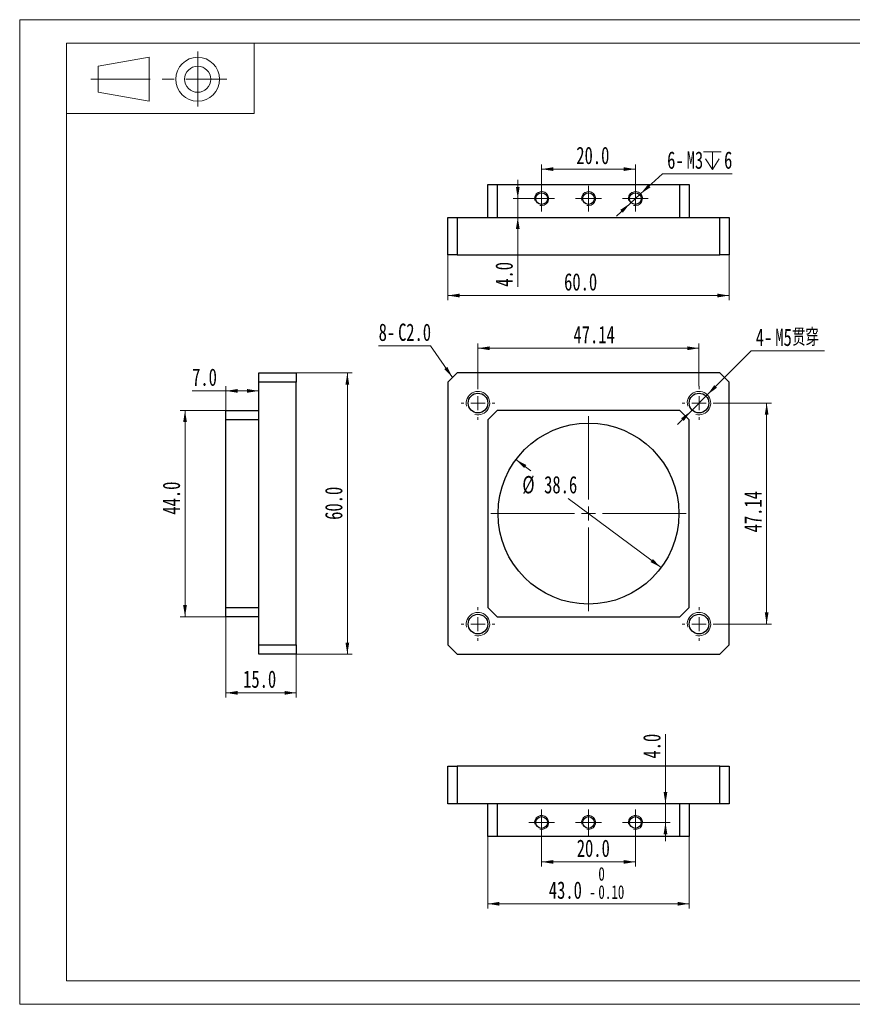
# Model space of a CAD drawing. Header units: millimetres. Extents: x 0 to 297, y 0 to 210.
# Tile 1 of 2: x 0 to 178, y 0 to 210. Entities that reach past the tile are written whole.
import ezdxf

# ---------------------------------------------------------------- set-up
doc = ezdxf.new("R2010")
doc.units = ezdxf.units.MM
doc.linetypes.add('CENTERX2', pattern=[20.32, 12.7, -2.54, 2.54, -2.54])
doc.styles.add('SLDTEXTSTYLE0', font='TXT', dxfattribs={"width": 0.7, "bigfont": 'bigfont'})
doc.styles.add('SLDTEXTSTYLE1', font='TXT', dxfattribs={"width": 0.7})
doc.dimstyles.new('SLDDIMSTYLE0', dxfattribs={"dimtxt": 3.950146, "dimasz": 2.5, "dimexe": 0, "dimexo": 0.0625, "dimgap": 0.987537, "dimtad": 0, "dimtih": 1, "dimtoh": 1, "dimdec": 1, "dimrnd": 1e-09, "dimzin": 12, "dimdsep": 46, "dimtxsty": 'SLDTEXTSTYLE1', "dimsah": 1, "dimcen": 0, "dimadec": 0, "dimazin": 3, "dimtfac": 1, "dimtmove": 0, "dimatfit": 3, "dimfxl": 0, "dimfrac": 2, "dimtolj": 1, "dimtzin": 12, "dimarcsym": 0})
doc.dimstyles.new('SLDDIMSTYLE1', dxfattribs={"dimtxt": 3.950146, "dimasz": 2.5, "dimexe": 0, "dimexo": 0.0625, "dimgap": 0.987537, "dimtad": 2, "dimrnd": 1e-09, "dimzin": 12, "dimdsep": 46, "dimtxsty": 'SLDTEXTSTYLE1', "dimsah": 1, "dimcen": 0.09, "dimadec": 0, "dimazin": 3, "dimtfac": 1, "dimtofl": 0, "dimtmove": 0, "dimatfit": 3, "dimfxl": 0, "dimfrac": 2, "dimtolj": 1, "dimtzin": 12, "dimarcsym": 0})
doc.dimstyles.new('SLDDIMSTYLE2', dxfattribs={"dimtxt": 3.950146, "dimasz": 2.5, "dimexe": 0, "dimexo": 0.0625, "dimgap": 0.987537, "dimtad": 0, "dimtih": 1, "dimtoh": 1, "dimdec": 1, "dimrnd": 1e-09, "dimzin": 12, "dimdsep": 46, "dimtxsty": 'SLDTEXTSTYLE1', "dimsah": 1, "dimcen": 0, "dimadec": 0, "dimazin": 3, "dimtfac": 1, "dimtmove": 0, "dimatfit": 3, "dimfxl": 0, "dimfrac": 2, "dimtolj": 1, "dimtzin": 12, "dimarcsym": 0})
doc.dimstyles.new('SLDDIMSTYLE3', dxfattribs={"dimtxt": 3.950146, "dimasz": 2.5, "dimexe": 0, "dimexo": 0.0625, "dimgap": 0.987537, "dimtad": 2, "dimdec": 1, "dimrnd": 1e-09, "dimzin": 4, "dimdsep": 46, "dimtxsty": 'SLDTEXTSTYLE1', "dimsah": 1, "dimcen": 0.09, "dimadec": 0, "dimazin": 1, "dimtfac": 1, "dimtofl": 0, "dimtmove": 0, "dimatfit": 3, "dimfxl": 0, "dimfrac": 2, "dimtolj": 1, "dimtzin": 12, "dimarcsym": 0})
doc.dimstyles.new('SLDDIMSTYLE4', dxfattribs={"dimtxt": 3.950146, "dimasz": 2.5, "dimexe": 0, "dimexo": 0.0625, "dimgap": 0.987537, "dimtad": 2, "dimdec": 1, "dimrnd": 1e-09, "dimzin": 4, "dimdsep": 46, "dimtxsty": 'SLDTEXTSTYLE1', "dimsah": 1, "dimcen": 0.09, "dimadec": 0, "dimazin": 1, "dimtfac": 1, "dimtmove": 0, "dimatfit": 0, "dimfxl": 0, "dimfrac": 2, "dimtolj": 1, "dimtzin": 12, "dimarcsym": 0})
doc.dimstyles.new('SLDDIMSTYLE5', dxfattribs={"dimtxt": 3.950146, "dimasz": 2.5, "dimexe": 0, "dimexo": 0.0625, "dimgap": 0.987537, "dimtad": 2, "dimdec": 1, "dimrnd": 1e-09, "dimzin": 4, "dimdsep": 46, "dimtxsty": 'SLDTEXTSTYLE1', "dimsah": 1, "dimcen": 0.09, "dimadec": 0, "dimazin": 1, "dimtol": 1, "dimtm": 0.1, "dimtfac": 1, "dimtofl": 0, "dimtmove": 0, "dimatfit": 3, "dimfxl": 0, "dimfrac": 2, "dimtolj": 1, "dimtzin": 0, "dimarcsym": 0})

# ---------------------------------------------------------------- blocks, each defined once
blk = doc.blocks.new('_D')
at = {"color": 7, "linetype": 'Continuous', "lineweight": 0}
for p, q in [((105.82, 116.18), (109.01, 113.81)), ((136.8, 93.15), (116.95, 107.9))]:
    blk.add_line(p, q, dxfattribs=at)
at = {"color": 7, "linetype": 'Continuous', "lineweight": 18}
for points in [[(105.82, 116.18), (107.59, 114.37), (108.07, 115.01)], [(136.8, 93.15), (135.03, 94.96), (134.56, 94.32)]]:
    blk.add_solid(points, dxfattribs=at)
at = {"color": 7, "linetype": 'Continuous', "lineweight": 18, "char_height": 3.704, "attachment_point": 1, "style": 'SLDTEXTSTYLE1'}
for s, insert in [('%%c', (107.2, 112.68)), ('38.6', (111.85, 112.68))]:
    blk.add_mtext(s, dxfattribs=dict(at, insert=insert))
blk = doc.blocks.new('_D_1')
at = {"color": 7, "linetype": 'Continuous', "lineweight": 0}
for p, q in [((97.74, 131.83), (97.74, 140.92)), ((144.88, 131.83), (144.88, 140.92)), ((97.74, 139.92), (144.88, 139.92))]:
    blk.add_line(p, q, dxfattribs=at)
at = {"color": 7, "linetype": 'Continuous', "lineweight": 18}
for points in [[(97.74, 139.92), (100.24, 139.52), (100.24, 140.32)], [(144.88, 139.92), (142.38, 140.32), (142.38, 139.52)]]:
    blk.add_solid(points, dxfattribs=at)
at = {"color": 7, "linetype": 'Continuous', "lineweight": 18, "insert": (118.11, 144.69), "char_height": 3.704, "attachment_point": 1, "style": 'SLDTEXTSTYLE1'}
blk.add_mtext('47.14', dxfattribs=at)
blk = doc.blocks.new('_D_2')
at = {"color": 7, "linetype": 'Continuous', "lineweight": 0}
for p, q in [((148.48, 128.23), (160.31, 128.23)), ((159.31, 81.09), (159.31, 128.23)), ((148.48, 81.09), (160.31, 81.09))]:
    blk.add_line(p, q, dxfattribs=at)
at = {"color": 7, "linetype": 'Continuous', "lineweight": 18}
for points in [[(159.31, 128.23), (158.91, 125.73), (159.71, 125.73)], [(159.31, 81.09), (159.71, 83.59), (158.91, 83.59)]]:
    blk.add_solid(points, dxfattribs=at)
at = {"color": 7, "linetype": 'Continuous', "lineweight": 18, "insert": (154.54, 100.65), "char_height": 3.704, "attachment_point": 1, "rotation": 90, "style": 'SLDTEXTSTYLE1'}
blk.add_mtext('47.14', dxfattribs=at)
blk = doc.blocks.new('SW_CHAMFER_DIMENSION_0')
at = {"color": 0, "linetype": 'Continuous', "lineweight": 0}
for p, q in [((11.08, 0), (0, 0)), ((15.76, -6.76), (11.08, 0))]:
    blk.add_line(p, q, dxfattribs=at)
at = {"color": 0, "linetype": 'Continuous', "lineweight": 18}
blk.add_solid([(15.76, -6.76), (14.66, -4.48), (14.01, -4.93)], dxfattribs=at)
at = {"color": 0, "linetype": 'Continuous', "lineweight": 18, "attachment_point": 1, "style": 'SLDTEXTSTYLE1'}
for s, insert, char_height in [('8-', (0, 4.77), 3.704), ('C', (4.16, 4.77), 3.7), ('2.0', (5.89, 4.77), 3.704)]:
    blk.add_mtext(s, dxfattribs=dict(at, insert=insert, char_height=char_height))
blk = doc.blocks.new('_D_3')
at = {"color": 7, "linetype": 'Continuous', "lineweight": 0}
for p, q in [((146.65, 130), (155.99, 139.34)), ((155.99, 139.34), (171.64, 139.34)), ((143.12, 126.47), (146.65, 130)), ((143.12, 126.47), (140.29, 123.64))]:
    blk.add_line(p, q, dxfattribs=at)
at = {"color": 7, "linetype": 'Continuous', "lineweight": 18}
for points in [[(146.65, 130), (148.7, 131.49), (148.14, 132.05)], [(143.12, 126.47), (141.06, 124.98), (141.63, 124.41)]]:
    blk.add_solid(points, dxfattribs=at)
at = {"color": 7, "linetype": 'Continuous', "lineweight": 18, "char_height": 3.704, "attachment_point": 1}
for s, insert, style in [('4-', (156.99, 144.12), 'SLDTEXTSTYLE1'), ('M5', (161.15, 144.12), 'SLDTEXTSTYLE1'), ('贯穿', (164.73, 144.12), 'SLDTEXTSTYLE0')]:
    blk.add_mtext(s, dxfattribs=dict(at, insert=insert, style=style))
blk = doc.blocks.new('SW_CENTERMARKSYMBOL_0')
at = {"color": 0, "linetype": 'Continuous', "lineweight": 18}
for p, q in [((0, 3), (0, 20.8)), ((-3, 0), (-20.8, 0)), ((0, 0), (-1.5, 0)), ((0, 0), (0, 1.5)), ((0, 0), (0, -1.5)), ((0, 0), (1.5, 0)), ((3, 0), (20.8, 0)), ((0, -3), (0, -20.8))]:
    blk.add_line(p, q, dxfattribs=at)
blk = doc.blocks.new('SW_CENTERMARKSYMBOL_1')
at = {"color": 0, "linetype": 'Continuous', "lineweight": 18}
for p, q in [((0, 3), (0, 3.6)), ((-3, 0), (-3.6, 0)), ((0, 0), (-1.5, 0)), ((0, 0), (0, 1.5)), ((0, 0), (0, -1.5)), ((0, 0), (1.5, 0)), ((3, 0), (3.6, 0)), ((0, -3), (0, -3.6))]:
    blk.add_line(p, q, dxfattribs=at)
blk = doc.blocks.new('SW_CENTERMARKSYMBOL_2')
at = {"color": 0, "linetype": 'Continuous', "lineweight": 18}
for p, q in [((0, 3), (0, 3.6)), ((-3, 0), (-3.6, 0)), ((0, 0), (-1.5, 0)), ((0, 0), (0, 1.5)), ((0, 0), (0, -1.5)), ((0, 0), (1.5, 0)), ((3, 0), (3.6, 0)), ((0, -3), (0, -3.6))]:
    blk.add_line(p, q, dxfattribs=at)
blk = doc.blocks.new('SW_CENTERMARKSYMBOL_3')
at = {"color": 0, "linetype": 'Continuous', "lineweight": 18}
for p, q in [((0, 3), (0, 3.6)), ((-3, 0), (-3.6, 0)), ((0, 0), (-1.5, 0)), ((0, 0), (0, 1.5)), ((0, 0), (0, -1.5)), ((0, 0), (1.5, 0)), ((3, 0), (3.6, 0)), ((0, -3), (0, -3.6))]:
    blk.add_line(p, q, dxfattribs=at)
blk = doc.blocks.new('SW_CENTERMARKSYMBOL_4')
at = {"color": 0, "linetype": 'Continuous', "lineweight": 18}
for p, q in [((0, 3), (0, 3.6)), ((-3, 0), (-3.6, 0)), ((0, 0), (-1.5, 0)), ((0, 0), (0, 1.5)), ((0, 0), (0, -1.5)), ((0, 0), (1.5, 0)), ((3, 0), (3.6, 0)), ((0, -3), (0, -3.6))]:
    blk.add_line(p, q, dxfattribs=at)
blk = doc.blocks.new('_D_4')
at = {"color": 7, "linetype": 'Continuous', "lineweight": 0}
for p, q in [((91.31, 159.85), (91.31, 150.17)), ((151.31, 159.85), (151.31, 150.17)), ((91.31, 151.17), (151.31, 151.17))]:
    blk.add_line(p, q, dxfattribs=at)
at = {"color": 7, "linetype": 'Continuous', "lineweight": 18}
for points in [[(91.31, 151.17), (93.81, 150.77), (93.81, 151.57)], [(151.31, 151.17), (148.81, 151.57), (148.81, 150.77)]]:
    blk.add_solid(points, dxfattribs=at)
at = {"color": 7, "linetype": 'Continuous', "lineweight": 18, "insert": (116.11, 155.94), "char_height": 3.704, "attachment_point": 1, "style": 'SLDTEXTSTYLE1'}
blk.add_mtext('60.0', dxfattribs=at)
blk = doc.blocks.new('_D_5')
at = {"color": 7, "linetype": 'Continuous', "lineweight": 0}
for p, q in [((111.31, 174.6), (111.31, 179.13)), ((131.31, 174.6), (131.31, 179.13)), ((111.31, 178.13), (131.31, 178.13))]:
    blk.add_line(p, q, dxfattribs=at)
at = {"color": 7, "linetype": 'Continuous', "lineweight": 18}
for points in [[(111.31, 178.13), (113.81, 177.73), (113.81, 178.53)], [(131.31, 178.13), (128.81, 178.53), (128.81, 177.73)]]:
    blk.add_solid(points, dxfattribs=at)
at = {"color": 7, "linetype": 'Continuous', "lineweight": 18, "insert": (118.71, 182.91), "char_height": 3.704, "attachment_point": 1, "style": 'SLDTEXTSTYLE1'}
blk.add_mtext('20.0', dxfattribs=at)
blk = doc.blocks.new('_D_6')
at = {"color": 7, "linetype": 'Continuous', "lineweight": 0}
for p, q in [((106.23, 171.85), (106.23, 175.85)), ((108.56, 171.85), (105.23, 171.85)), ((106.23, 171.85), (106.23, 167.85)), ((106.23, 167.85), (106.23, 153.03))]:
    blk.add_line(p, q, dxfattribs=at)
at = {"color": 7, "linetype": 'Continuous', "lineweight": 18}
for points in [[(106.23, 171.85), (106.63, 174.35), (105.83, 174.35)], [(106.23, 167.85), (105.83, 165.35), (106.63, 165.35)]]:
    blk.add_solid(points, dxfattribs=at)
at = {"color": 7, "linetype": 'Continuous', "lineweight": 18, "insert": (101.45, 153.03), "char_height": 3.704, "attachment_point": 1, "rotation": 90, "style": 'SLDTEXTSTYLE1'}
blk.add_mtext('4.0', dxfattribs=at)
blk = doc.blocks.new('SW_SYMBOL_HOLE_DEPTH')
at = {"color": 0, "linetype": 'Continuous', "lineweight": 18}
for p, q in [((0, 875), (800, 875)), ((100, 555), (400, 75)), ((400, 875), (400, 75)), ((700, 555), (400, 75))]:
    blk.add_line(p, q, dxfattribs=at)
blk = doc.blocks.new('_D_7')
at = {"color": 7, "linetype": 'Continuous', "lineweight": 0}
for p, q in [((132.42, 172.86), (137.09, 177.14)), ((137.09, 177.14), (151.95, 177.14)), ((130.21, 170.83), (132.42, 172.86)), ((130.21, 170.83), (127.26, 168.13))]:
    blk.add_line(p, q, dxfattribs=at)
at = {"color": 7, "linetype": 'Continuous', "lineweight": 18}
for points in [[(132.42, 172.86), (134.53, 174.25), (133.99, 174.84)], [(130.21, 170.83), (128.09, 169.44), (128.63, 168.85)]]:
    blk.add_solid(points, dxfattribs=at)
at = {"color": 7, "linetype": 'Continuous', "lineweight": 18, "xscale": 0.004774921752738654, "yscale": 0.004774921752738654, "zscale": 0.004774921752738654}
blk.add_blockref('SW_SYMBOL_HOLE_DEPTH', (145.82, 177.67), dxfattribs=at)
at = {"color": 7, "linetype": 'Continuous', "lineweight": 18, "attachment_point": 1, "style": 'SLDTEXTSTYLE1'}
for s, insert, char_height in [('6-', (138.09, 181.91), 3.704), ('M3', (142.25, 181.91), 3.704), ('6', (150.23, 181.91), 3.7)]:
    blk.add_mtext(s, dxfattribs=dict(at, insert=insert, char_height=char_height))
blk = doc.blocks.new('SW_CENTERMARKSYMBOL_5')
at = {"color": 0, "linetype": 'Continuous', "lineweight": 18}
for p, q in [((0, 1.5), (0, 2.75)), ((-1.5, 0), (-2.75, 0)), ((0, 0), (-1.5, 0)), ((0, 0), (0, 1.5)), ((0, 0), (0, -1.5)), ((0, 0), (1.5, 0)), ((1.5, 0), (2.75, 0)), ((0, -1.5), (0, -2.75))]:
    blk.add_line(p, q, dxfattribs=at)
blk = doc.blocks.new('SW_CENTERMARKSYMBOL_6')
at = {"color": 0, "linetype": 'Continuous', "lineweight": 18}
for p, q in [((0, 1.5), (0, 2.75)), ((-1.5, 0), (-2.75, 0)), ((0, 0), (-1.5, 0)), ((0, 0), (0, 1.5)), ((0, 0), (0, -1.5)), ((0, 0), (1.5, 0)), ((1.5, 0), (2.75, 0)), ((0, -1.5), (0, -2.75))]:
    blk.add_line(p, q, dxfattribs=at)
blk = doc.blocks.new('SW_CENTERMARKSYMBOL_7')
at = {"color": 0, "linetype": 'Continuous', "lineweight": 18}
for p, q in [((0, 1.5), (0, 2.75)), ((-1.5, 0), (-2.75, 0)), ((0, 0), (-1.5, 0)), ((0, 0), (0, 1.5)), ((0, 0), (0, -1.5)), ((0, 0), (1.5, 0)), ((1.5, 0), (2.75, 0)), ((0, -1.5), (0, -2.75))]:
    blk.add_line(p, q, dxfattribs=at)
blk = doc.blocks.new('_D_8')
at = {"color": 7, "linetype": 'Continuous', "lineweight": 0}
for p, q in [((111.31, 36.03), (111.31, 29.37)), ((131.31, 36.03), (131.31, 29.37)), ((111.31, 30.37), (131.31, 30.37))]:
    blk.add_line(p, q, dxfattribs=at)
at = {"color": 7, "linetype": 'Continuous', "lineweight": 18}
for points in [[(111.31, 30.37), (113.81, 29.97), (113.81, 30.77)], [(131.31, 30.37), (128.81, 30.77), (128.81, 29.97)]]:
    blk.add_solid(points, dxfattribs=at)
at = {"color": 7, "linetype": 'Continuous', "lineweight": 18, "insert": (118.81, 35.14), "char_height": 3.704, "attachment_point": 1, "style": 'SLDTEXTSTYLE1'}
blk.add_mtext('20.0', dxfattribs=at)
blk = doc.blocks.new('_D_9')
at = {"color": 7, "linetype": 'Continuous', "lineweight": 0}
for p, q in [((137.73, 42.78), (137.73, 57.59)), ((137.73, 38.78), (137.73, 42.78)), ((134.06, 38.78), (138.73, 38.78)), ((137.73, 38.78), (137.73, 34.78))]:
    blk.add_line(p, q, dxfattribs=at)
at = {"color": 7, "linetype": 'Continuous', "lineweight": 18}
for points in [[(137.73, 42.78), (138.13, 45.28), (137.33, 45.28)], [(137.73, 38.78), (137.33, 36.28), (138.13, 36.28)]]:
    blk.add_solid(points, dxfattribs=at)
at = {"color": 7, "linetype": 'Continuous', "lineweight": 18, "insert": (132.96, 52.41), "char_height": 3.704, "attachment_point": 1, "rotation": 90, "style": 'SLDTEXTSTYLE1'}
blk.add_mtext('4.0', dxfattribs=at)
blk = doc.blocks.new('_D_10')
at = {"color": 7, "linetype": 'Continuous', "lineweight": 0}
for p, q in [((99.81, 35.78), (99.81, 20.44)), ((142.81, 35.78), (142.81, 20.44)), ((142.81, 21.44), (99.81, 21.44))]:
    blk.add_line(p, q, dxfattribs=at)
at = {"color": 7, "linetype": 'Continuous', "lineweight": 18}
for points in [[(99.81, 21.44), (102.31, 21.04), (102.31, 21.84)], [(142.81, 21.44), (140.31, 21.84), (140.31, 21.04)]]:
    blk.add_solid(points, dxfattribs=at)
at = {"color": 7, "linetype": 'Continuous', "lineweight": 18, "attachment_point": 1, "style": 'SLDTEXTSTYLE1'}
for s, insert, char_height in [('0', (123.41, 29.28), 2.91), ('43.0', (112.85, 26.21), 3.704), ('0.10', (123.41, 25.4), 2.91), ('-', (121.49, 25.4), 2.91)]:
    blk.add_mtext(s, dxfattribs=dict(at, insert=insert, char_height=char_height))
blk = doc.blocks.new('SW_CENTERMARKSYMBOL_8')
at = {"color": 0, "linetype": 'Continuous', "lineweight": 18}
for p, q in [((0, 1.5), (0, 2.75)), ((-1.5, 0), (-2.75, 0)), ((0, 0), (-1.5, 0)), ((0, 0), (0, 1.5)), ((0, 0), (0, -1.5)), ((0, 0), (1.5, 0)), ((1.5, 0), (2.75, 0)), ((0, -1.5), (0, -2.75))]:
    blk.add_line(p, q, dxfattribs=at)
blk = doc.blocks.new('SW_CENTERMARKSYMBOL_9')
at = {"color": 0, "linetype": 'Continuous', "lineweight": 18}
for p, q in [((0, 1.5), (0, 2.75)), ((-1.5, 0), (-2.75, 0)), ((0, 0), (-1.5, 0)), ((0, 0), (0, 1.5)), ((0, 0), (0, -1.5)), ((0, 0), (1.5, 0)), ((1.5, 0), (2.75, 0)), ((0, -1.5), (0, -2.75))]:
    blk.add_line(p, q, dxfattribs=at)
blk = doc.blocks.new('SW_CENTERMARKSYMBOL_10')
at = {"color": 0, "linetype": 'Continuous', "lineweight": 18}
for p, q in [((0, 1.5), (0, 2.75)), ((-1.5, 0), (-2.75, 0)), ((0, 0), (-1.5, 0)), ((0, 0), (0, 1.5)), ((0, 0), (0, -1.5)), ((0, 0), (1.5, 0)), ((1.5, 0), (2.75, 0)), ((0, -1.5), (0, -2.75))]:
    blk.add_line(p, q, dxfattribs=at)
blk = doc.blocks.new('_D_11')
at = {"color": 7, "linetype": 'Continuous', "lineweight": 0}
for p, q in [((58.98, 134.66), (70.88, 134.66)), ((69.88, 74.66), (69.88, 134.66)), ((58.98, 74.66), (70.88, 74.66))]:
    blk.add_line(p, q, dxfattribs=at)
at = {"color": 7, "linetype": 'Continuous', "lineweight": 18}
for points in [[(69.88, 134.66), (69.48, 132.16), (70.28, 132.16)], [(69.88, 74.66), (70.28, 77.16), (69.48, 77.16)]]:
    blk.add_solid(points, dxfattribs=at)
at = {"color": 7, "linetype": 'Continuous', "lineweight": 18, "insert": (65.11, 103.33), "char_height": 3.704, "attachment_point": 1, "rotation": 90, "style": 'SLDTEXTSTYLE1'}
blk.add_mtext('60.0', dxfattribs=at)
blk = doc.blocks.new('_D_12')
at = {"color": 7, "linetype": 'Continuous', "lineweight": 0}
for p, q in [((43.98, 130.83), (36.77, 130.83)), ((43.98, 126.66), (43.98, 131.83)), ((43.98, 130.83), (50.98, 130.83))]:
    blk.add_line(p, q, dxfattribs=at)
at = {"color": 7, "linetype": 'Continuous', "lineweight": 18}
for points in [[(43.98, 130.83), (46.48, 130.43), (46.48, 131.23)], [(50.98, 130.83), (48.48, 131.23), (48.48, 130.43)]]:
    blk.add_solid(points, dxfattribs=at)
at = {"color": 7, "linetype": 'Continuous', "lineweight": 18, "insert": (36.77, 135.61), "char_height": 3.704, "attachment_point": 1, "style": 'SLDTEXTSTYLE1'}
blk.add_mtext('7.0', dxfattribs=at)
blk = doc.blocks.new('_D_13')
at = {"color": 7, "linetype": 'Continuous', "lineweight": 0}
for p, q in [((43.98, 82.66), (43.98, 65.43)), ((58.98, 74.66), (58.98, 65.43)), ((43.98, 66.43), (58.98, 66.43))]:
    blk.add_line(p, q, dxfattribs=at)
at = {"color": 7, "linetype": 'Continuous', "lineweight": 18}
for points in [[(43.98, 66.43), (46.48, 66.03), (46.48, 66.83)], [(58.98, 66.43), (56.48, 66.83), (56.48, 66.03)]]:
    blk.add_solid(points, dxfattribs=at)
at = {"color": 7, "linetype": 'Continuous', "lineweight": 18, "insert": (47.65, 71.21), "char_height": 3.704, "attachment_point": 1, "style": 'SLDTEXTSTYLE1'}
blk.add_mtext('15.0', dxfattribs=at)
blk = doc.blocks.new('_D_14')
at = {"color": 7, "linetype": 'Continuous', "lineweight": 0}
for p, q in [((43.98, 126.66), (34.26, 126.66)), ((35.26, 82.66), (35.26, 126.66)), ((43.98, 82.66), (34.26, 82.66))]:
    blk.add_line(p, q, dxfattribs=at)
at = {"color": 7, "linetype": 'Continuous', "lineweight": 18}
for points in [[(35.26, 126.66), (34.86, 124.16), (35.66, 124.16)], [(35.26, 82.66), (35.66, 85.16), (34.86, 85.16)]]:
    blk.add_solid(points, dxfattribs=at)
at = {"color": 7, "linetype": 'Continuous', "lineweight": 18, "insert": (30.49, 104.43), "char_height": 3.704, "attachment_point": 1, "rotation": 90, "style": 'SLDTEXTSTYLE1'}
blk.add_mtext('44.0', dxfattribs=at)

msp = doc.modelspace()

# ---------------------------------------------------------------- linework, layer by layer
at = {"color": 7, "linetype": 'Continuous', "lineweight": 18}
for p, q in [((0, 210), (297, 210)), ((0, 210), (0, 0)), ((10, 205), (292, 205)), ((10, 205), (10, 5)), ((10, 205), (50, 205)), ((10, 205), (10, 189.994)), ((50, 205), (50, 189.994)), ((16.702, 200.085), (27.637, 201.987)), ((27.637, 201.987), (27.637, 192.614)), ((16.702, 194.516), (16.702, 200.085)), ((27.637, 192.614), (16.702, 194.516)), ((10, 189.994), (50, 189.994)), ((10, 5), (292, 5)), ((0, 0), (297, 0))]:
    msp.add_line(p, q, dxfattribs=at)
at = {"color": 7, "linetype": 'CENTERX2', "lineweight": 18}
for p, q in [((37.96, 203.209), (37.96, 191.46)), ((15.14, 197.3), (44.208, 197.3))]:
    msp.add_line(p, q, dxfattribs=at)
at = {"color": 7, "linetype": 'Continuous', "lineweight": 25}
for p, q in [((99.813, 167.846), (99.813, 174.846)), ((99.813, 174.846), (101.813, 174.846)), ((101.813, 174.846), (101.813, 167.846)), ((101.813, 174.846), (140.813, 174.846)), ((140.813, 167.846), (140.813, 174.846)), ((140.813, 174.846), (142.813, 174.846)), ((142.813, 174.846), (142.813, 167.846)), ((91.313, 159.846), (91.313, 167.846)), ((91.313, 167.846), (93.313, 167.846)), ((93.313, 167.846), (93.313, 159.846)), ((93.313, 167.846), (149.313, 167.846)), ((149.313, 159.846), (149.313, 167.846)), ((149.313, 167.846), (151.313, 167.846)), ((151.313, 167.846), (151.313, 159.846)), ((93.313, 159.846), (91.313, 159.846)), ((93.313, 159.846), (149.313, 159.846)), ((151.313, 159.846), (149.313, 159.846)), ((50.985, 134.663), (58.985, 134.663)), ((50.985, 132.663), (50.985, 134.663)), ((58.985, 134.663), (58.985, 132.663)), ((93.313, 134.663), (91.313, 132.663)), ((149.313, 134.663), (93.313, 134.663)), ((151.313, 132.663), (149.313, 134.663)), ((58.985, 132.663), (50.985, 132.663)), ((50.985, 76.663), (50.985, 132.663)), ((58.985, 76.663), (58.985, 132.663)), ((91.313, 132.663), (91.313, 76.663)), ((151.313, 76.663), (151.313, 132.663)), ((43.985, 126.663), (50.985, 126.663)), ((43.985, 124.663), (43.985, 126.663)), ((101.813, 126.663), (99.813, 124.663)), ((140.813, 126.663), (101.813, 126.663)), ((142.813, 124.663), (140.813, 126.663)), ((43.985, 84.663), (43.985, 124.663)), ((50.985, 124.663), (43.985, 124.663)), ((99.813, 124.663), (99.813, 84.663)), ((142.813, 84.663), (142.813, 124.663)), ((43.985, 84.663), (50.985, 84.663)), ((43.985, 82.663), (43.985, 84.663)), ((99.813, 84.663), (101.813, 82.663)), ((140.813, 82.663), (142.813, 84.663)), ((50.985, 82.663), (43.985, 82.663)), ((101.813, 82.663), (140.813, 82.663)), ((50.985, 76.663), (58.985, 76.663)), ((50.985, 74.663), (50.985, 76.663)), ((58.985, 76.663), (58.985, 74.663)), ((91.313, 76.663), (93.313, 74.663)), ((149.313, 74.663), (151.313, 76.663)), ((58.985, 74.663), (50.985, 74.663)), ((93.313, 74.663), (149.313, 74.663)), ((91.313, 42.779), (91.313, 50.779)), ((91.313, 50.779), (93.313, 50.779)), ((93.313, 50.779), (93.313, 42.779)), ((149.313, 50.779), (93.313, 50.779)), ((149.313, 42.779), (149.313, 50.779)), ((149.313, 50.779), (151.313, 50.779)), ((151.313, 50.779), (151.313, 42.779)), ((93.313, 42.779), (91.313, 42.779)), ((149.313, 42.779), (93.313, 42.779)), ((99.813, 35.779), (99.813, 42.779)), ((101.813, 42.779), (101.813, 35.779)), ((140.813, 35.779), (140.813, 42.779)), ((142.813, 42.779), (142.813, 35.779)), ((151.313, 42.779), (149.313, 42.779)), ((101.813, 35.779), (99.813, 35.779)), ((140.813, 35.779), (101.813, 35.779)), ((142.813, 35.779), (140.813, 35.779))]:
    msp.add_line(p, q, dxfattribs=at)
at = {"color": 7, "linetype": 'Continuous', "lineweight": 18}
for radius in [4.686, 2.785]:
    msp.add_circle((37.96, 197.3), radius, dxfattribs=at)
at = {"color": 7, "linetype": 'Continuous', "lineweight": 25}
for centre, radius in [((111.313, 171.846), 1.25), ((121.313, 171.846), 1.25), ((131.313, 171.846), 1.25), ((97.743, 128.233), 2.1), ((144.883, 128.233), 2.1), ((121.313, 104.663), 19.3), ((97.743, 81.093), 2.1), ((144.883, 81.093), 2.1), ((111.313, 38.779), 1.25), ((121.313, 38.779), 1.25), ((131.313, 38.779), 1.25)]:
    msp.add_circle(centre, radius, dxfattribs=at)
at = {"color": 7, "linetype": 'Continuous', "lineweight": 18}
for centre, radius in [((111.313, 171.846), 1.5), ((111.313, 171.846), 1.5), ((121.313, 171.846), 1.5), ((121.313, 171.846), 1.5), ((131.313, 171.846), 1.5), ((131.313, 171.846), 1.5), ((97.743, 128.233), 2.5), ((144.883, 128.233), 2.5), ((97.743, 81.093), 2.5), ((144.883, 81.093), 2.5), ((111.313, 38.779), 1.5), ((111.313, 38.779), 1.5), ((121.313, 38.779), 1.5), ((121.313, 38.779), 1.5), ((131.313, 38.779), 1.5), ((131.313, 38.779), 1.5)]:
    msp.add_arc(centre, radius, 255, 195, dxfattribs=at)

# ---------------------------------------------------------------- block references
for name, p in [('SW_CENTERMARKSYMBOL_5', (111.313, 171.846)), ('SW_CENTERMARKSYMBOL_7', (121.313, 171.846)), ('SW_CENTERMARKSYMBOL_6', (131.313, 171.846)), ('SW_CHAMFER_DIMENSION_0', (76.555, 140.425)), ('SW_CENTERMARKSYMBOL_3', (97.743, 128.233)), ('SW_CENTERMARKSYMBOL_4', (144.883, 128.233)), ('SW_CENTERMARKSYMBOL_0', (121.313, 104.663)), ('SW_CENTERMARKSYMBOL_2', (97.743, 81.093)), ('SW_CENTERMARKSYMBOL_1', (144.883, 81.093)), ('SW_CENTERMARKSYMBOL_8', (111.313, 38.779)), ('SW_CENTERMARKSYMBOL_10', (121.313, 38.779)), ('SW_CENTERMARKSYMBOL_9', (131.313, 38.779))]:
    msp.add_blockref(name, p, dxfattribs=at)

# ---------------------------------------------------------------- dimensions: what is measured, and where the dimension line sits
for base, p1, p2, dimstyle, picture, middle in [((131.313, 178.133), (111.313, 174.596), (131.313, 174.596), 'SLDDIMSTYLE3', '_D_5', (122.169, 178.133)), ((151.313, 151.167), (91.313, 159.846), (151.313, 159.846), 'SLDDIMSTYLE3', '_D_4', (119.568, 151.167)), ((144.883, 139.918), (97.743, 131.833), (144.883, 131.833), 'SLDDIMSTYLE1', '_D_1', (122.435, 139.918)), ((50.985, 130.833), (43.985, 126.663), (50.985, 134.663), 'SLDDIMSTYLE3', '_D_12', (39.365, 130.833)), ((58.985, 66.434), (43.985, 82.663), (58.985, 74.663), 'SLDDIMSTYLE3', '_D_13', (51.103, 66.434)), ((99.813, 21.438), (142.813, 35.779), (99.813, 35.779), 'SLDDIMSTYLE5', '_D_10', (120.845, 21.438)), ((131.313, 30.369), (111.313, 36.029), (131.313, 36.029), 'SLDDIMSTYLE3', '_D_8', (122.266, 30.369))]:
    dim = msp.add_linear_dim(base=base, p1=p1, p2=p2, dimstyle=dimstyle, dxfattribs=at)
    dim.commit()
    dim.dimension.update_dxf_attribs({"geometry": picture, "text_midpoint": middle, "dimtype": 160})
for p1, p2, text, picture, middle in [((132.419, 172.859), (130.207, 170.833), '6-M3{\\fGDT;x}6', '_D_7', (145.02, 180.088)), ((146.651, 130.001), (143.115, 126.465), '4-M5贯穿', '_D_3', (164.313, 141.786))]:
    dim = msp.add_diameter_dim_2p(p1=p1, p2=p2, text=text, dimstyle='SLDDIMSTYLE2', override={"dimpost": '<>'}, dxfattribs=at)
    dim.commit()
    dim.dimension.update_dxf_attribs({"geometry": picture, "text_midpoint": middle, "dimtype": 163})
for base, p1, p2, dimstyle, picture, middle in [((106.228, 167.846), (108.563, 171.846), (91.313, 167.846), 'SLDDIMSTYLE4', '_D_6', (106.228, 155.627)), ((69.882, 134.663), (58.985, 74.663), (58.985, 134.663), 'SLDDIMSTYLE3', '_D_11', (69.882, 106.79)), ((159.313, 128.233), (148.483, 81.093), (148.483, 128.233), 'SLDDIMSTYLE1', '_D_2', (159.313, 104.976)), ((35.263, 126.663), (43.985, 82.663), (43.985, 126.663), 'SLDDIMSTYLE3', '_D_14', (35.263, 107.883)), ((137.735, 42.779), (134.063, 38.779), (151.313, 42.779), 'SLDDIMSTYLE4', '_D_9', (137.735, 54.999))]:
    dim = msp.add_linear_dim(base=base, p1=p1, p2=p2, angle=90, dimstyle=dimstyle, dxfattribs=at)
    dim.commit()
    dim.dimension.update_dxf_attribs({"geometry": picture, "text_midpoint": middle, "dimtype": 160})
dim = msp.add_diameter_dim_2p(p1=(105.824, 116.178), p2=(136.801, 93.148), dimstyle='SLDDIMSTYLE0', dxfattribs=at)
dim.commit()
dim.dimension.update_dxf_attribs({"geometry": '_D', "text_midpoint": (112.981, 110.857), "dimtype": 163})

doc.saveas('drawing.dxf')
